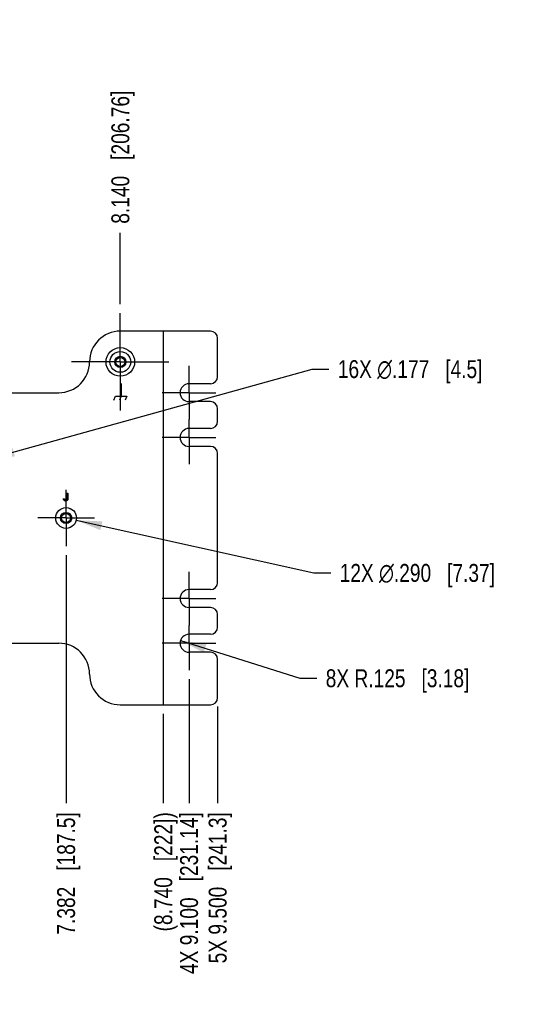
# Model space of a CAD drawing. Header units: inches. Extents: x 0 to 34, y 0 to 22.
# Tile 6 of 27: x 18.5 to 22, y 3.6 to 10.4. Entities that reach past the tile are written whole.
import ezdxf

# ---------------------------------------------------------------- set-up
doc = ezdxf.new("R2010")
doc.units = ezdxf.units.IN
doc.header["$LTSCALE"] = 1.87
doc.header["$MEASUREMENT"] = 0
doc.linetypes.add('CENTER', pattern=[0.6, 0.375, -0.075, 0.075, -0.075])
doc.layers.get('0').update_dxf_attribs({"linetype": 'CONTINUOUS'})
for name, color, linetype in [('02___PRT_ALL_AXES', 7, 'CONTINUOUS'), ('03___PRT_ALL_CURVES', 7, 'CONTINUOUS'), ('DIMENSIONS', 7, 'CONTINUOUS')]:
    doc.layers.add(name, color=color, linetype=linetype)
doc.styles.get("Standard").update_dxf_attribs({"font": 'txt', "width": 0.8})
doc.dimstyles.new('DIMSTYLE_1', dxfattribs={"dimtxt": 0.125, "dimasz": 0.18, "dimexe": 0.125, "dimexo": 0.0625, "dimgap": 0.03125, "dimtad": 0, "dimtih": 1, "dimtoh": 1, "dimdec": 3, "dimlfac": 2, "dimzin": 4, "dimdsep": 46, "dimtxsty": 'STANDARD', "dimblk": '_FILLED', "dimblk1": '_FILLED', "dimblk2": '_FILLED', "dimcen": 0.09, "dimadec": 0, "dimazin": 0, "dimtp": 0.001, "dimtm": 0.001, "dimtfac": 1, "dimtdec": 3, "dimtofl": 0, "dimtmove": 0, "dimatfit": 3, "dimldrblk": '_FILLED', "dimfxl": 1, "dimtolj": 1, "dimtzin": 4, "dimarcsym": 0})
doc.dimstyles.new('DIMSTYLE_3', dxfattribs={"dimtxt": 0.125, "dimasz": 0.18, "dimexe": 0.125, "dimexo": 0.0625, "dimgap": 0.09, "dimtad": 0, "dimtih": 1, "dimtoh": 1, "dimdec": 3, "dimlfac": 2, "dimzin": 4, "dimdsep": 46, "dimtxsty": 'STANDARD', "dimblk": '_FILLED', "dimblk1": '_FILLED', "dimblk2": '_FILLED', "dimcen": 0.09, "dimadec": 0, "dimazin": 0, "dimtp": 0.001, "dimtm": 0.001, "dimtfac": 1, "dimtdec": 3, "dimtofl": 0, "dimtmove": 0, "dimatfit": 2, "dimldrblk": '_FILLED', "dimfxl": 1, "dimtolj": 1, "dimtzin": 4, "dimarcsym": 0})
doc.dimstyles.new('DIMSTYLE_4', dxfattribs={"dimtxt": 0.125, "dimasz": 0.18, "dimexe": 0.125, "dimexo": 0.0625, "dimgap": 0.09, "dimtad": 0, "dimtih": 1, "dimtoh": 1, "dimdec": 3, "dimlfac": 2, "dimzin": 4, "dimdsep": 46, "dimtxsty": 'STANDARD', "dimblk": '_FILLED', "dimblk1": '_FILLED', "dimblk2": '_FILLED', "dimcen": 0.09, "dimadec": 0, "dimazin": 0, "dimtp": 0.001, "dimtm": 0.001, "dimtfac": 1, "dimtdec": 3, "dimtofl": 0, "dimtmove": 0, "dimatfit": 3, "dimldrblk": '_FILLED', "dimfxl": 1, "dimtolj": 1, "dimtzin": 4, "dimarcsym": 0})

# ---------------------------------------------------------------- blocks, each defined once
blk = doc.blocks.new('*D8')
at = {"layer": 'DIMENSIONS', "color": 2, "linetype": 'CONTINUOUS'}
blk.add_line((19.5285, 5.5806), (19.5285, 4.9556), dxfattribs=at)
at = {"layer": 'DIMENSIONS', "color": 2, "linetype": 'CONTINUOUS', "insert": (19.466, 4.8931), "char_height": 0.125, "width": 1.325, "attachment_point": 3, "rotation": 90, "line_spacing_factor": 0.9}
blk.add_mtext('(8.740{\\Ftxt.shx;\\W1.000000;\\H0.125000; }[222])', dxfattribs=at)
blk = doc.blocks.new('_FILLED')
at = {"color": 0, "linetype": 'BYBLOCK'}
blk.add_solid([(0, 0), (-1, 0.174), (-1, -0.174)], dxfattribs=at)
blk = doc.blocks.new('*D9')
at = {"layer": 'DIMENSIONS', "color": 2, "linetype": 'CONTINUOUS'}
blk.add_line((19.7085, 5.8229), (19.7085, 4.9556), dxfattribs=at)
at = {"layer": 'DIMENSIONS', "color": 2, "linetype": 'CONTINUOUS', "insert": (19.646, 4.8931), "char_height": 0.125, "width": 1.725, "attachment_point": 3, "rotation": 90, "line_spacing_factor": 0.9}
blk.add_mtext('4X 9.100{\\Ftxt.shx;\\W1.000000;\\H0.125000; }[231.14]', dxfattribs=at)
blk = doc.blocks.new('*D10')
at = {"layer": 'DIMENSIONS', "color": 2, "linetype": 'CONTINUOUS'}
blk.add_line((19.9085, 5.6306), (19.9085, 4.9556), dxfattribs=at)
at = {"layer": 'DIMENSIONS', "color": 2, "linetype": 'CONTINUOUS', "insert": (19.846, 4.8931), "char_height": 0.125, "width": 1.625, "attachment_point": 3, "rotation": 90, "line_spacing_factor": 0.9}
blk.add_mtext('5X 9.500{\\Ftxt.shx;\\W1.000000;\\H0.125000; }[241.3]', dxfattribs=at)
blk = doc.blocks.new('*D21')
at = {"layer": 'DIMENSIONS', "color": 2, "linetype": 'CONTINUOUS'}
for p, q in [((18.9203, 6.9322), (20.5811, 6.5643)), ((20.5811, 6.5643), (20.6986, 6.5643))]:
    blk.add_line(p, q, dxfattribs=at)
at = {"layer": 'DIMENSIONS', "color": 2, "linetype": 'CONTINUOUS', "xscale": 0.18, "yscale": 0.18, "zscale": 0.18, "rotation": 167.5093274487}
blk.add_blockref('_FILLED', (18.9203, 6.9322), dxfattribs=at)
at = {"layer": 'DIMENSIONS', "color": 2, "linetype": 'CONTINUOUS', "insert": (20.7611, 6.6268), "char_height": 0.125, "width": 1.691667, "attachment_point": 1, "line_spacing_factor": 0.9}
blk.add_mtext('12X \\Fgdt;{\\Fgdt;n}\\Ftxt;.290{\\Ftxt.shx;\\W1.000000;\\H0.125000; }[7.37]', dxfattribs=at)
blk = doc.blocks.new('*D22')
at = {"layer": 'DIMENSIONS', "color": 2, "linetype": 'CONTINUOUS'}
for p, q in [((18.3092, 7.3597), (20.568, 7.9874)), ((20.568, 7.9874), (20.6855, 7.9874))]:
    blk.add_line(p, q, dxfattribs=at)
at = {"layer": 'DIMENSIONS', "color": 2, "linetype": 'CONTINUOUS', "xscale": 0.18, "yscale": 0.18, "zscale": 0.18, "rotation": 195.5290961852}
blk.add_blockref('_FILLED', (18.3092, 7.3597), dxfattribs=at)
at = {"layer": 'DIMENSIONS', "color": 2, "linetype": 'CONTINUOUS', "insert": (20.748, 8.0499), "char_height": 0.125, "width": 1.591667, "attachment_point": 1, "line_spacing_factor": 0.9}
blk.add_mtext('16X \\Fgdt;{\\Fgdt;n}\\Ftxt;.177{\\Ftxt.shx;\\W1.000000;\\H0.125000; }[4.5]', dxfattribs=at)
blk = doc.blocks.new('*D23')
at = {"layer": 'DIMENSIONS', "color": 2, "linetype": 'CONTINUOUS'}
for p, q in [((19.6489, 6.0917), (20.4835, 5.8286)), ((20.4835, 5.8286), (20.601, 5.8286))]:
    blk.add_line(p, q, dxfattribs=at)
at = {"layer": 'DIMENSIONS', "color": 2, "linetype": 'CONTINUOUS', "xscale": 0.18, "yscale": 0.18, "zscale": 0.18, "rotation": 162.5062293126}
blk.add_blockref('_FILLED', (19.6489, 6.0917), dxfattribs=at)
at = {"layer": 'DIMENSIONS', "color": 2, "linetype": 'CONTINUOUS', "insert": (20.6635, 5.8911), "char_height": 0.125, "width": 1.525, "attachment_point": 1, "line_spacing_factor": 0.9}
blk.add_mtext('8X R.125{\\Ftxt.shx;\\W1.000000;\\H0.125000; }[3.18]', dxfattribs=at)
blk = doc.blocks.new('*D33')
at = {"layer": 'DIMENSIONS', "color": 2, "linetype": 'CONTINUOUS'}
blk.add_line((18.8495, 6.6879), (18.8495, 4.9556), dxfattribs=at)
at = {"layer": 'DIMENSIONS', "color": 2, "linetype": 'CONTINUOUS', "insert": (18.787, 4.8931), "char_height": 0.125, "width": 1.325, "attachment_point": 3, "rotation": 90, "line_spacing_factor": 0.9}
blk.add_mtext('7.382{\\Ftxt.shx;\\W1.000000;\\H0.125000; }[187.5]', dxfattribs=at)
blk = doc.blocks.new('*D35')
at = {"layer": 'DIMENSIONS', "color": 2, "linetype": 'CONTINUOUS'}
blk.add_line((19.2285, 8.4401), (19.2285, 8.9401), dxfattribs=at)
at = {"layer": 'DIMENSIONS', "color": 2, "linetype": 'CONTINUOUS', "insert": (19.166, 9.0026), "char_height": 0.125, "width": 1.425, "attachment_point": 1, "rotation": 90, "line_spacing_factor": 0.9}
blk.add_mtext('8.140{\\Ftxt.shx;\\W1.000000;\\H0.125000; }[206.76]', dxfattribs=at)

msp = doc.modelspace()

# ---------------------------------------------------------------- linework, layer by layer
at = {"color": 3, "linetype": 'CONTINUOUS'}
for p, q in [((19.85847, 8.25262), (19.47847, 8.25262)), ((19.52847, 8.25262), (19.52847, 5.64312)), ((19.90847, 7.93537), (19.90847, 8.20262)), ((19.85847, 7.88537), (19.70847, 7.88537)), ((19.85847, 7.76037), (19.70847, 7.76037)), ((19.90847, 7.62287), (19.90847, 7.71037)), ((19.85847, 7.57287), (19.70847, 7.57287)), ((19.85847, 7.44787), (19.70847, 7.44787)), ((19.90847, 6.49787), (19.90847, 7.39787)), ((19.85847, 6.44787), (19.70847, 6.44787)), ((19.85847, 6.32287), (19.70847, 6.32287)), ((19.90847, 6.18537), (19.90847, 6.27287)), ((19.85847, 6.13537), (19.70847, 6.13537)), ((19.85847, 6.01037), (19.70847, 6.01037)), ((19.90847, 5.69312), (19.90847, 5.96037)), ((19.47847, 5.64312), (19.85847, 5.64312))]:
    msp.add_line(p, q, dxfattribs=at)
at = {"color": 40, "linetype": 'CONTINUOUS'}
for p, q in [((19.23472, 7.88762), (19.23472, 7.79778)), ((19.18315, 7.77174), (19.19565, 7.79778)), ((19.19565, 7.79778), (19.27378, 7.79778)), ((19.23472, 7.79778), (19.22222, 7.77174)), ((19.27378, 7.79778), (19.26128, 7.77174)), ((18.8551, 7.12079), (18.86261, 7.12079)), ((18.8551, 7.08321), (18.8551, 7.12079)), ((18.86261, 7.12079), (18.86261, 7.08118)), ((18.8302, 7.08133), (18.83815, 7.08133))]:
    msp.add_line(p, q, dxfattribs=at)
at = {"color": 3, "linetype": 'CONTINUOUS'}
msp.add_circle((19.22847, 8.03762), 0.0725, dxfattribs=at)
at = {"color": 7, "linetype": 'CONTINUOUS'}
for centre, radius in [((19.22847, 8.03762), 0.03937), ((19.22847, 8.03762), 0.03191), ((18.84947, 6.94787), 0.03937), ((18.84947, 6.94787), 0.03191)]:
    msp.add_circle(centre, radius, dxfattribs=at)
at = {"color": 3, "linetype": 'CONTINUOUS'}
for centre, start, end in [((19.85847, 8.20262), 0, 90), ((19.85847, 7.93537), 270, 360), ((19.85847, 7.71037), 0, 90), ((19.85847, 7.62287), 270, 360), ((19.85847, 7.39787), 0, 90), ((19.85847, 6.49787), 270, 360), ((19.85847, 6.27287), 0, 90), ((19.85847, 6.18537), 270, 360), ((19.85847, 5.96037), 0, 90), ((19.85847, 5.69312), 270, 360)]:
    msp.add_arc(centre, 0.05, start, end, dxfattribs=at)
at = {"color": 40, "linetype": 'CONTINUOUS'}
for points in [[(18.85383, 7.07592), (18.85507, 7.07805), (18.8551, 7.08074), (18.8551, 7.08321)], [(18.8329, 7.07143), (18.83086, 7.07418), (18.8302, 7.07791), (18.8302, 7.08133)], [(18.8458, 7.0658), (18.84111, 7.0658), (18.83573, 7.06769), (18.8329, 7.07143)], [(18.83815, 7.08133), (18.83823, 7.07931), (18.83824, 7.07709), (18.83935, 7.0754)], [(18.83935, 7.0754), (18.84072, 7.07323), (18.84375, 7.0721), (18.84632, 7.0721)], [(18.86261, 7.08118), (18.86261, 7.07358), (18.8534, 7.0658), (18.8458, 7.0658)], [(18.84632, 7.0721), (18.84913, 7.0721), (18.85235, 7.07353), (18.85383, 7.07592)]]:
    msp.add_open_spline(points, degree=3, dxfattribs=at)
at = {"layer": '02___PRT_ALL_AXES', "color": 7, "linetype": 'CENTER'}
for p, q in [((19.22847, 8.03762), (19.22847, 8.37762)), ((19.22847, 8.03762), (18.88847, 8.03762)), ((19.22847, 8.03762), (19.56847, 8.03762)), ((19.22847, 8.03762), (19.22847, 7.69762)), ((19.70847, 7.82287), (19.70847, 8.01037)), ((19.70847, 7.82287), (19.52097, 7.82287)), ((19.70847, 7.82287), (19.89597, 7.82287)), ((19.70847, 7.82287), (19.70847, 7.63537)), ((19.70847, 7.51037), (19.70847, 7.63537)), ((19.70847, 7.51037), (19.52097, 7.51037)), ((19.70847, 7.51037), (19.89597, 7.51037)), ((19.70847, 7.51037), (19.70847, 7.32287)), ((18.84947, 6.94787), (18.84947, 7.14537)), ((18.84947, 6.94787), (18.65197, 6.94787)), ((18.84947, 6.94787), (19.04697, 6.94787)), ((18.84947, 6.94787), (18.84947, 6.75037)), ((19.70847, 6.38537), (19.70847, 6.57287)), ((19.70847, 6.38537), (19.52097, 6.38537)), ((19.70847, 6.38537), (19.89597, 6.38537)), ((19.70847, 6.38537), (19.70847, 6.19787)), ((19.70847, 6.07287), (19.70847, 6.19787)), ((19.70847, 6.07287), (19.52097, 6.07287)), ((19.70847, 6.07287), (19.89597, 6.07287)), ((19.70847, 6.07287), (19.70847, 5.88537))]:
    msp.add_line(p, q, dxfattribs=at)
at = {"layer": '02___PRT_ALL_AXES', "color": 3, "linetype": 'CONTINUOUS'}
for p, q in [((19.47847, 8.25262), (19.22847, 8.25262)), ((11.51847, 7.82262), (18.79847, 7.82262)), ((11.51847, 6.07312), (18.79847, 6.07312)), ((19.22847, 5.64312), (19.47847, 5.64312))]:
    msp.add_line(p, q, dxfattribs=at)
msp.add_circle((18.84947, 6.94787), 0.0725, dxfattribs=at)
for centre, radius, start, end in [((19.22847, 8.03762), 0.215, 90, 180), ((18.79847, 8.03762), 0.215, 270, 360), ((19.70847, 7.82287), 0.0625, 90, 270), ((19.70847, 7.51037), 0.0625, 90, 270), ((19.70847, 6.38537), 0.0625, 90, 270), ((19.70847, 6.07287), 0.0625, 90, 270), ((18.79847, 5.85812), 0.215, 0, 90), ((19.22847, 5.85812), 0.215, 180, 270)]:
    msp.add_arc(centre, radius, start, end, dxfattribs=at)
at = {"layer": '03___PRT_ALL_CURVES', "color": 4, "linetype": 'CONTINUOUS'}
msp.add_circle((19.22847, 8.03762), 0.1, dxfattribs=at)

# ---------------------------------------------------------------- dimensions: what is measured, and where the dimension line sits
at = {"layer": 'DIMENSIONS', "color": 2, "linetype": 'CONTINUOUS'}
for feature_location, offset, origin, picture, middle in [((19.22847, 8.44012), (0, 0.5), (15.15847, 8.37762), '*D35', (19.22847, 9.71512)), ((18.84947, 6.68787), (0, -1.73225), (15.15847, 6.75037), '*D33', (18.84947, 4.23062))]:
    dim = msp.add_ordinate_dim(feature_location=feature_location, offset=offset, dtype=1, origin=origin, dimstyle='DIMSTYLE_1', dxfattribs=at)
    dim.commit()
    dim.dimension.update_dxf_attribs({"geometry": picture, "text_midpoint": middle})
for p1, p2, text, picture, middle in [((18.30915, 7.35973), (18.2238, 7.33601), '16X %%c<>', '*D22', (21.5438, 7.98739)), ((18.92025, 6.93219), (18.77868, 6.96355), '12X %%c<>', '*D21', (21.60698, 6.56426))]:
    dim = msp.add_diameter_dim_2p(p1=p1, p2=p2, text=text, dimstyle='DIMSTYLE_3', override={"dimpost": '<>'}, dxfattribs=at)
    dim.commit()
    dim.dimension.update_dxf_attribs({"geometry": picture, "text_midpoint": middle, "dimtype": 163})
dim = msp.add_radius_dim(center=(19.70847, 6.07287), mpoint=(19.64886, 6.09166), text='8X R<>', dimstyle='DIMSTYLE_4', override={"dimpost": '<>'}, dxfattribs=at)
dim.commit()
dim.dimension.update_dxf_attribs({"geometry": '*D23', "text_midpoint": (21.42597, 5.82861), "dimtype": 164})
for feature_location, offset, origin, text, picture, middle in [((19.70847, 5.82287), (0, -0.86725), (15.15847, 5.88537), '4X <>', '*D9', (19.70847, 4.03062)), ((19.90847, 5.63062), (0, -0.675), (15.15847, 5.69312), '5X <>', '*D10', (19.90847, 4.08062)), ((19.52847, 5.58062), (0, -0.625), (15.15847, 5.64312), '(<>)', '*D8', (19.52847, 4.23062))]:
    dim = msp.add_ordinate_dim(feature_location=feature_location, offset=offset, dtype=1, origin=origin, text=text, dimstyle='DIMSTYLE_1', dxfattribs=at)
    dim.commit()
    dim.dimension.update_dxf_attribs({"geometry": picture, "text_midpoint": middle})

doc.saveas('drawing.dxf')
